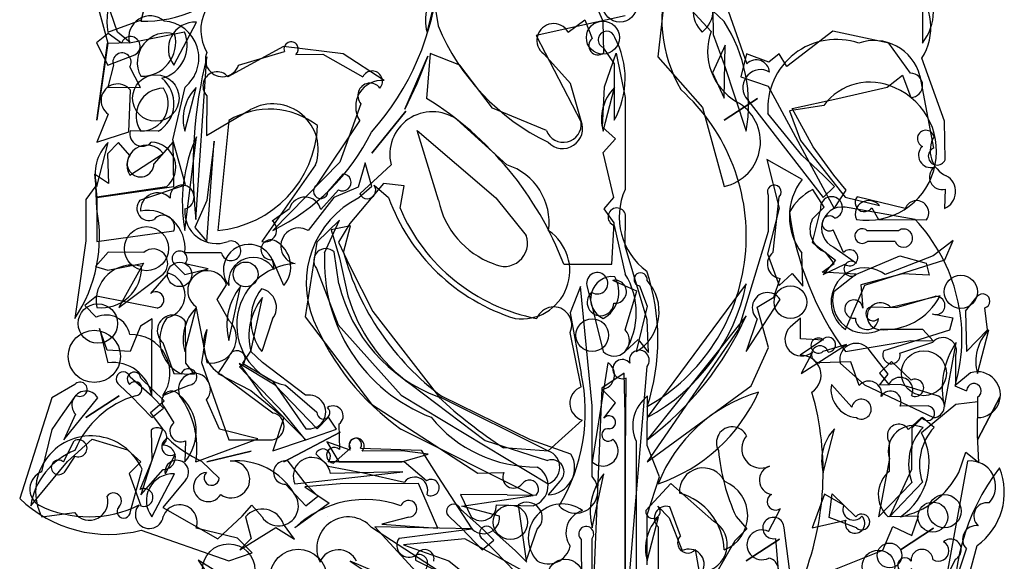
# Model space of a CAD drawing. Extents: x 0.01 to 0.94, y 0.04 to 2.54.
# Tile 3 of 4: x 0.01 to 0.94, y 1.49 to 2.01. Entities that reach past the tile are written whole.
import ezdxf

# ---------------------------------------------------------------- set-up
doc = ezdxf.new("R2010")
doc.units = 0

msp = doc.modelspace()

# ---------------------------------------------------------------- linework, layer by layer
at = {"layer": 'Default', "color": 72, "linetype": 'CONTINUOUS'}
for p, q in [((0.390541, 2.066365), (0.401028, 2.000885)), ((0.61977, 2.067014), (0.609149, 1.97143)), ((0.133382, 2.05808), (0.119787, 2.005234)), ((0.120401, 2.006411), (0.129448, 2.046501)), ((0.390611, 1.994817), (0.401257, 2.036207)), ((0.557411, 2.005079), (0.542971, 2.037201)), ((0.077612, 2.025233), (0.088546, 1.984408)), ((0.097799, 1.994765), (0.087811, 2.024237)), ((0.671782, 2.025994), (0.693175, 1.964929)), ((0.859345, 2.025658), (0.859345, 1.9844)), ((0.659324, 1.995306), (0.640407, 2.015877)), ((0.671852, 2.004754), (0.660971, 2.014933)), ((0.660971, 2.014933), (0.661267, 1.992555)), ((0.088539, 1.994817), (0.120401, 2.006411)), ((0.151036, 1.963567), (0.172527, 2.004151)), ((0.578146, 2.010235), (0.494013, 1.991628)), ((0.524247, 1.994817), (0.539978, 2.006448)), ((0.539978, 2.006448), (0.546856, 1.988878)), ((0.557872, 1.975104), (0.557411, 2.005079)), ((0.10974, 1.984888), (0.097799, 1.994765)), ((0.109155, 1.984659), (0.161189, 1.995037)), ((0.77446, 1.995642), (0.731116, 1.962389)), ((0.827459, 1.9844), (0.77446, 1.995642)), ((0.089014, 1.993631), (0.077856, 1.984725)), ((0.077856, 1.984725), (0.088539, 1.963567)), ((0.088546, 1.984408), (0.078122, 1.911483)), ((0.088426, 1.984277), (0.10974, 1.984888)), ((0.101539, 1.9844), (0.089014, 1.993631)), ((0.494013, 1.991628), (0.53644, 1.909624)), ((0.661267, 1.992555), (0.671852, 1.964044)), ((0.848158, 1.956001), (0.827459, 1.9844)), ((0.078122, 1.911483), (0.088426, 1.984277)), ((0.254844, 1.981112), (0.202195, 1.952609)), ((0.212347, 1.963622), (0.255653, 1.976526)), ((0.311194, 1.974377), (0.254844, 1.981112)), ((0.556893, 1.980586), (0.567763, 1.964973)), ((0.672582, 1.982546), (0.660673, 1.956315)), ((0.671852, 1.932316), (0.672582, 1.982546)), ((0.088539, 1.963567), (0.114265, 1.973453)), ((0.171869, 1.817732), (0.182285, 1.971425)), ((0.266356, 1.97351), (0.292175, 1.973984)), ((0.292175, 1.973984), (0.329948, 1.952421)), ((0.350205, 1.949117), (0.311194, 1.974377)), ((0.369779, 1.9219), (0.391342, 1.97213)), ((0.391342, 1.97213), (0.380957, 1.945899)), ((0.393511, 1.974753), (0.390267, 1.932069)), ((0.421707, 1.963697), (0.393511, 1.974753)), ((0.526363, 1.946266), (0.501141, 1.974209)), ((0.558574, 1.94322), (0.569676, 1.974929)), ((0.569676, 1.974929), (0.578105, 1.93303)), ((0.609149, 1.97143), (0.651124, 1.923613)), ((0.692869, 1.974147), (0.687511, 1.952582)), ((0.713921, 1.966523), (0.692869, 1.974147)), ((0.723731, 1.97416), (0.713921, 1.966523)), ((0.731116, 1.962389), (0.723731, 1.97416)), ((0.880178, 1.910627), (0.85896, 1.970131)), ((0.093921, 1.963532), (0.088539, 1.942733)), ((0.119581, 1.942555), (0.109274, 1.961924)), ((0.452666, 1.922857), (0.421707, 1.963697)), ((0.567763, 1.964973), (0.567689, 1.911483)), ((0.671852, 1.964044), (0.692684, 1.901066)), ((0.660673, 1.956315), (0.671852, 1.932316)), ((0.687511, 1.952582), (0.713547, 1.943582)), ((0.826089, 1.942733), (0.840581, 1.954115)), ((0.840581, 1.954115), (0.848454, 1.93306)), ((0.856957, 1.953618), (0.869761, 1.885034)), ((0.088539, 1.942733), (0.119581, 1.942555)), ((0.108565, 1.900567), (0.110142, 1.93988)), ((0.150023, 1.892929), (0.161678, 1.942913)), ((0.161453, 1.901066), (0.172098, 1.942456)), ((0.380957, 1.945899), (0.369779, 1.9219)), ((0.53644, 1.910864), (0.526363, 1.946266)), ((0.556544, 1.904815), (0.558574, 1.94322)), ((0.557272, 1.901066), (0.567918, 1.942456)), ((0.713547, 1.943582), (0.776015, 1.828148)), ((0.779289, 1.932013), (0.826089, 1.942733)), ((0.182285, 1.934691), (0.181857, 1.896909)), ((0.578105, 1.93303), (0.578105, 1.846038)), ((0.671852, 1.911483), (0.703341, 1.932027)), ((0.703341, 1.932027), (0.671852, 1.911483)), ((0.692095, 1.933398), (0.765598, 1.838565)), ((0.736225, 1.922632), (0.779289, 1.932013)), ((0.181857, 1.896909), (0.223681, 1.92151)), ((0.328114, 1.927056), (0.308032, 1.871895)), ((0.33853, 1.880232), (0.370509, 1.920046)), ((0.370509, 1.920046), (0.33853, 1.880232)), ((0.503564, 1.901768), (0.452666, 1.922857)), ((0.651124, 1.923613), (0.671852, 1.848982)), ((0.765936, 1.925306), (0.733523, 1.920339)), ((0.733523, 1.920339), (0.744074, 1.892211)), ((0.755859, 1.886331), (0.736225, 1.922632)), ((0.089048, 1.917166), (0.078122, 1.890649)), ((0.20295, 1.911275), (0.192702, 1.807315)), ((0.286394, 1.850169), (0.326923, 1.911007)), ((0.466114, 1.869367), (0.418874, 1.912251)), ((0.745266, 1.878442), (0.713111, 1.917902)), ((0.880868, 1.873999), (0.880178, 1.910627)), ((0.078122, 1.890649), (0.108565, 1.900567)), ((0.136157, 1.901066), (0.109842, 1.901414)), ((0.401481, 1.836023), (0.381347, 1.901751)), ((0.381347, 1.901751), (0.455769, 1.838125)), ((0.568878, 1.893979), (0.556544, 1.904815)), ((0.162114, 1.850372), (0.150023, 1.892929)), ((0.161453, 1.807315), (0.172453, 1.895948)), ((0.182285, 1.796898), (0.189376, 1.891839)), ((0.189376, 1.891839), (0.182285, 1.835559)), ((0.557242, 1.88109), (0.568878, 1.893979)), ((0.744074, 1.892211), (0.7862, 1.838879)), ((0.078122, 1.848982), (0.088768, 1.890372)), ((0.098747, 1.890376), (0.088154, 1.87969)), ((0.109371, 1.878059), (0.098747, 1.890376)), ((0.150321, 1.891143), (0.132271, 1.870307)), ((0.150913, 1.848869), (0.150321, 1.891143)), ((0.775688, 1.859637), (0.755859, 1.886331)), ((0.088154, 1.87969), (0.089309, 1.851564)), ((0.109371, 1.859399), (0.140861, 1.879943)), ((0.567535, 1.838434), (0.557242, 1.88109)), ((0.74548, 1.855476), (0.712225, 1.874454)), ((0.712225, 1.874454), (0.723933, 1.828463)), ((0.765798, 1.859141), (0.745266, 1.878442)), ((0.285208, 1.869335), (0.234367, 1.796898)), ((0.308032, 1.871895), (0.244783, 1.807315)), ((0.332048, 1.871067), (0.325385, 1.84821)), ((0.356614, 1.869385), (0.326932, 1.841826)), ((0.338458, 1.848915), (0.332048, 1.871067)), ((0.089309, 1.851564), (0.075971, 1.860384)), ((0.075971, 1.860384), (0.078122, 1.838565)), ((0.310929, 1.860624), (0.296814, 1.844028)), ((0.776166, 1.848813), (0.765798, 1.859141)), ((0.787159, 1.845231), (0.775688, 1.859637)), ((0.077345, 1.849506), (0.067706, 1.836471)), ((0.078122, 1.827668), (0.077345, 1.849506)), ((0.078122, 1.838565), (0.150913, 1.848869)), ((0.144048, 1.848657), (0.07814, 1.838583)), ((0.119016, 1.835882), (0.162114, 1.850372)), ((0.290065, 1.826926), (0.30692, 1.845726)), ((0.325385, 1.84821), (0.302523, 1.838476)), ((0.349398, 1.85154), (0.317697, 1.813838)), ((0.338458, 1.848915), (0.326209, 1.838067)), ((0.34063, 1.849955), (0.354114, 1.838557)), ((0.369139, 1.849349), (0.349398, 1.85154)), ((0.365057, 1.828245), (0.369139, 1.849349)), ((0.766306, 1.829358), (0.755571, 1.845916)), ((0.765598, 1.838565), (0.776166, 1.848813)), ((0.776015, 1.828148), (0.787159, 1.845231)), ((0.880949, 1.846154), (0.880178, 1.828148)), ((0.067706, 1.836471), (0.067706, 1.797376)), ((0.07814, 1.838583), (0.078122, 1.796898)), ((0.182285, 1.835559), (0.170778, 1.809987)), ((0.302523, 1.838476), (0.278174, 1.807161)), ((0.455769, 1.838125), (0.484358, 1.802537)), ((0.558096, 1.827732), (0.567535, 1.838434)), ((0.713386, 1.840514), (0.71356, 1.806279)), ((0.718207, 1.786584), (0.723945, 1.839095)), ((0.7862, 1.838879), (0.818749, 1.830702)), ((0.843175, 1.828148), (0.797727, 1.839091)), ((0.244118, 1.816324), (0.260518, 1.828126)), ((0.567689, 1.814576), (0.558096, 1.827732)), ((0.723933, 1.828463), (0.712857, 1.785099)), ((0.762916, 1.82771), (0.755167, 1.796299)), ((0.755181, 1.817842), (0.766306, 1.829358)), ((0.852395, 1.817732), (0.790064, 1.828502)), ((0.811392, 1.828573), (0.81768, 1.817732)), ((0.307853, 1.816851), (0.286467, 1.796241)), ((0.293754, 1.786099), (0.307853, 1.816851)), ((0.578105, 1.792261), (0.578527, 1.821843)), ((0.81768, 1.817732), (0.863169, 1.817351)), ((0.170778, 1.809987), (0.182285, 1.796898)), ((0.318147, 1.811623), (0.299931, 1.807703)), ((0.299931, 1.807703), (0.307849, 1.781237)), ((0.317697, 1.813838), (0.306823, 1.796252)), ((0.311679, 1.786321), (0.318147, 1.811623)), ((0.565595, 1.775313), (0.567689, 1.814576)), ((0.567689, 1.812067), (0.57811, 1.765967)), ((0.784723, 1.786377), (0.774994, 1.807769)), ((0.078122, 1.796898), (0.15105, 1.806764)), ((0.71356, 1.806279), (0.685342, 1.713951)), ((0.806872, 1.807322), (0.836967, 1.807315)), ((0.067706, 1.797376), (0.05729, 1.72398)), ((0.286467, 1.796241), (0.275334, 1.725579)), ((0.306823, 1.796252), (0.317478, 1.773405)), ((0.598938, 1.722825), (0.578105, 1.792261)), ((0.755167, 1.796299), (0.777159, 1.77906)), ((0.775407, 1.791409), (0.796991, 1.776225)), ((0.833444, 1.796898), (0.807264, 1.796898)), ((0.888373, 1.797899), (0.869393, 1.783279)), ((0.880523, 1.779421), (0.888373, 1.797899)), ((0.0888, 1.7867), (0.076973, 1.773036)), ((0.122679, 1.786481), (0.0888, 1.7867)), ((0.161453, 1.786481), (0.195995, 1.786481)), ((0.255199, 1.755231), (0.244482, 1.779691)), ((0.307281, 1.756907), (0.302638, 1.787123)), ((0.307849, 1.781237), (0.315747, 1.74531)), ((0.712857, 1.785099), (0.723933, 1.755231)), ((0.74607, 1.754489), (0.745222, 1.785782)), ((0.775959, 1.776012), (0.76764, 1.786623)), ((0.797068, 1.765943), (0.83813, 1.78337)), ((0.869393, 1.783279), (0.824152, 1.765648)), ((0.83813, 1.78337), (0.862919, 1.77641)), ((0.076973, 1.773036), (0.088753, 1.769758)), ((0.088753, 1.769758), (0.122297, 1.776264)), ((0.122297, 1.776264), (0.098955, 1.734397)), ((0.151189, 1.775934), (0.161453, 1.765648)), ((0.161453, 1.765648), (0.183587, 1.770949)), ((0.183587, 1.770949), (0.16173, 1.775835)), ((0.285939, 1.771332), (0.306604, 1.717878)), ((0.317478, 1.773405), (0.339265, 1.730742)), ((0.520036, 1.775399), (0.565595, 1.775313)), ((0.764601, 1.767854), (0.775959, 1.776012)), ((0.777159, 1.77906), (0.765598, 1.765648)), ((0.765598, 1.765648), (0.78603, 1.775302)), ((0.805023, 1.755396), (0.880523, 1.779421)), ((0.862919, 1.77641), (0.865621, 1.764953)), ((0.098955, 1.734397), (0.140919, 1.766033)), ((0.145548, 1.766947), (0.129086, 1.74764)), ((0.718686, 1.744247), (0.724663, 1.761927)), ((0.723933, 1.755231), (0.736085, 1.766526)), ((0.736085, 1.766526), (0.74607, 1.754489)), ((0.796421, 1.76597), (0.764601, 1.767854)), ((0.775527, 1.749394), (0.796421, 1.76597)), ((0.840495, 1.76639), (0.80104, 1.75592)), ((0.865621, 1.764953), (0.840495, 1.76639)), ((0.191932, 1.741908), (0.200967, 1.755717)), ((0.203118, 1.703147), (0.214095, 1.754246)), ((0.535892, 1.754285), (0.526023, 1.729355)), ((0.546856, 1.641479), (0.535892, 1.754285)), ((0.541854, 1.75519), (0.557272, 1.69273)), ((0.589075, 1.749881), (0.56639, 1.760083)), ((0.591564, 1.754839), (0.598938, 1.735729)), ((0.692684, 1.756855), (0.598937, 1.630229)), ((0.786431, 1.713564), (0.805023, 1.755396)), ((0.80104, 1.75592), (0.803045, 1.7337)), ((0.077938, 1.744977), (0.066812, 1.736191)), ((0.135383, 1.733828), (0.077938, 1.744977)), ((0.223951, 1.69273), (0.234927, 1.743829)), ((0.578105, 1.713126), (0.589075, 1.749881)), ((0.703099, 1.734573), (0.718686, 1.744247)), ((0.876169, 1.74552), (0.829428, 1.734397)), ((0.834961, 1.734397), (0.871852, 1.744961)), ((0.900264, 1.730919), (0.911298, 1.744666)), ((0.066812, 1.736191), (0.077644, 1.725188)), ((0.161453, 1.69273), (0.172098, 1.73412)), ((0.171869, 1.735223), (0.182285, 1.682313)), ((0.203884, 1.721602), (0.191932, 1.741908)), ((0.598938, 1.735729), (0.588521, 1.69273)), ((0.692684, 1.69273), (0.724704, 1.741961)), ((0.71388, 1.696432), (0.703099, 1.734573)), ((0.810432, 1.735159), (0.834961, 1.734397)), ((0.920966, 1.713136), (0.918579, 1.734038)), ((0.244555, 1.723799), (0.234367, 1.69273)), ((0.275334, 1.725579), (0.338053, 1.642922)), ((0.339265, 1.730742), (0.401536, 1.650696)), ((0.526023, 1.729355), (0.53644, 1.67198)), ((0.692684, 1.726643), (0.598937, 1.609396)), ((0.703101, 1.72357), (0.692684, 1.69273)), ((0.744136, 1.72443), (0.734165, 1.715955)), ((0.744059, 1.704806), (0.744136, 1.72443)), ((0.868478, 1.728414), (0.888116, 1.72475)), ((0.888116, 1.72475), (0.884983, 1.713045)), ((0.900264, 1.730919), (0.90101, 1.69273)), ((0.08791, 1.693966), (0.080642, 1.714626)), ((0.080642, 1.714626), (0.088688, 1.682179)), ((0.119498, 1.716745), (0.109862, 1.692719)), ((0.130538, 1.723534), (0.119498, 1.716745)), ((0.130204, 1.703831), (0.130538, 1.723534)), ((0.16233, 1.681885), (0.162223, 1.721127)), ((0.306604, 1.717878), (0.366176, 1.651368)), ((0.600242, 1.691989), (0.598938, 1.722825)), ((0.182388, 1.713452), (0.177373, 1.682372)), ((0.5366, 1.659279), (0.526023, 1.710745)), ((0.685342, 1.713951), (0.598937, 1.588562)), ((0.859868, 1.713576), (0.819606, 1.713564)), ((0.884983, 1.713045), (0.822929, 1.693297)), ((0.869438, 1.702887), (0.859868, 1.713576)), ((0.90101, 1.69273), (0.920966, 1.713136)), ((0.911427, 1.671896), (0.922072, 1.713286)), ((0.130204, 1.651063), (0.130204, 1.703831)), ((0.14062, 1.701208), (0.151036, 1.671896)), ((0.578105, 1.69273), (0.590257, 1.704025)), ((0.590257, 1.704025), (0.600242, 1.691989)), ((0.697397, 1.660185), (0.71388, 1.696432)), ((0.764317, 1.70321), (0.743551, 1.689188)), ((0.765863, 1.703469), (0.744059, 1.704806)), ((0.744766, 1.671896), (0.78767, 1.699355)), ((0.78767, 1.699355), (0.765274, 1.692725)), ((0.786431, 1.69273), (0.848441, 1.703147)), ((0.838017, 1.691281), (0.869263, 1.701622)), ((0.848441, 1.703147), (0.869438, 1.702887)), ((0.880178, 1.640646), (0.891325, 1.701293)), ((0.109862, 1.692719), (0.08791, 1.693966)), ((0.203089, 1.687666), (0.192597, 1.67201)), ((0.223669, 1.692966), (0.215879, 1.681841)), ((0.234858, 1.682324), (0.223669, 1.692966)), ((0.755507, 1.692315), (0.744766, 1.671896)), ((0.827001, 1.671432), (0.810059, 1.692967)), ((0.890594, 1.688238), (0.890594, 1.66148)), ((0.170612, 1.671263), (0.16233, 1.681885)), ((0.177373, 1.682372), (0.203118, 1.609396)), ((0.246851, 1.660989), (0.212949, 1.681403)), ((0.212949, 1.681403), (0.234359, 1.651071)), ((0.255029, 1.634571), (0.213128, 1.678309)), ((0.215879, 1.681841), (0.244485, 1.66512)), ((0.275626, 1.65134), (0.234858, 1.682324)), ((0.561768, 1.682172), (0.546856, 1.588562)), ((0.578105, 1.43231), (0.598938, 1.678742)), ((0.791521, 1.68287), (0.762333, 1.682012)), ((0.781464, 1.681772), (0.804415, 1.661235)), ((0.799665, 1.660709), (0.791521, 1.68287)), ((0.830191, 1.683285), (0.818866, 1.672372)), ((0.848723, 1.665637), (0.830191, 1.683285)), ((0.130632, 1.650186), (0.109731, 1.668632)), ((0.151036, 1.671896), (0.170612, 1.671263)), ((0.192597, 1.67201), (0.223891, 1.655975)), ((0.244612, 1.634571), (0.195528, 1.671126)), ((0.577252, 1.672456), (0.556075, 1.658092)), ((0.578105, 1.633671), (0.577252, 1.672456)), ((0.578797, 1.66773), (0.578105, 1.595153)), ((0.818632, 1.66093), (0.827001, 1.671432)), ((0.818866, 1.672372), (0.82752, 1.661465)), ((0.904962, 1.672608), (0.88991, 1.660331)), ((0.057357, 1.66148), (0.035699, 1.64887)), ((0.099611, 1.661108), (0.110815, 1.650568)), ((0.141917, 1.64628), (0.119948, 1.667502)), ((0.14062, 1.651063), (0.16552, 1.661064)), ((0.244485, 1.66512), (0.276032, 1.619812)), ((0.286687, 1.61981), (0.246851, 1.660989)), ((0.256571, 1.660988), (0.286467, 1.63553)), ((0.37549, 1.66158), (0.445797, 1.608631)), ((0.598938, 1.588562), (0.697397, 1.660185)), ((0.773189, 1.661721), (0.792459, 1.640185)), ((0.804415, 1.661235), (0.869761, 1.630229)), ((0.838751, 1.661482), (0.818632, 1.66093)), ((0.872682, 1.651317), (0.838751, 1.661482)), ((0.88991, 1.660331), (0.901125, 1.655696)), ((0.046479, 1.634147), (0.058572, 1.651548)), ((0.067706, 1.630229), (0.099196, 1.650774)), ((0.099196, 1.650774), (0.067706, 1.630229)), ((0.110815, 1.650568), (0.130204, 1.630229)), ((0.141394, 1.639248), (0.130632, 1.650186)), ((0.223891, 1.655975), (0.2551, 1.630318)), ((0.234359, 1.651071), (0.276032, 1.609396)), ((0.366176, 1.651368), (0.505191, 1.567728)), ((0.401536, 1.650696), (0.505191, 1.598979)), ((0.488626, 1.609396), (0.404841, 1.65034)), ((0.556075, 1.658092), (0.546856, 1.442727)), ((0.568913, 1.644285), (0.555992, 1.657116)), ((0.598938, 1.603772), (0.599373, 1.650412)), ((0.911427, 1.609396), (0.93282, 1.650078)), ((0.93282, 1.650078), (0.911427, 1.609396)), ((0.911427, 1.649554), (0.911427, 1.630229)), ((0.035699, 1.64887), (0.005208, 1.553756)), ((0.046873, 1.609396), (0.079094, 1.648968)), ((0.128903, 1.63526), (0.141917, 1.64628)), ((0.141768, 1.640175), (0.151036, 1.625482)), ((0.194308, 1.619312), (0.181879, 1.647058)), ((0.338053, 1.642922), (0.438747, 1.577747)), ((0.546856, 1.574703), (0.546856, 1.641479)), ((0.558028, 1.629829), (0.568913, 1.644285)), ((0.86491, 1.641263), (0.838235, 1.641053)), ((0.891083, 1.642749), (0.858642, 1.615772)), ((0.911923, 1.645288), (0.891083, 1.642749)), ((0.911427, 1.614137), (0.911923, 1.645288)), ((0.035922, 1.618906), (0.046479, 1.634147)), ((0.058052, 1.633395), (0.046873, 1.609396)), ((0.140603, 1.619796), (0.128903, 1.63526)), ((0.130204, 1.630229), (0.141394, 1.639248)), ((0.275786, 1.609203), (0.255029, 1.634571)), ((0.297558, 1.630712), (0.286687, 1.61981)), ((0.305099, 1.619328), (0.297558, 1.630712)), ((0.578105, 1.561054), (0.578105, 1.633671)), ((0.2551, 1.630318), (0.244783, 1.598979)), ((0.307281, 1.624032), (0.307884, 1.600111)), ((0.505191, 1.598979), (0.537452, 1.627953)), ((0.846149, 1.619041), (0.858486, 1.63026)), ((0.859474, 1.630347), (0.849494, 1.620154)), ((0.870438, 1.620941), (0.859474, 1.630347)), ((0.026041, 1.578972), (0.035922, 1.618906)), ((0.129541, 1.618413), (0.130204, 1.589968)), ((0.130204, 1.589173), (0.140603, 1.619796)), ((0.230579, 1.61012), (0.194308, 1.619312)), ((0.255199, 1.588562), (0.308462, 1.616548)), ((0.308462, 1.616548), (0.255199, 1.588562)), ((0.276032, 1.609396), (0.305099, 1.619328)), ((0.491143, 1.556575), (0.365982, 1.619435)), ((0.765598, 1.578145), (0.776244, 1.619535)), ((0.849494, 1.620154), (0.848929, 1.58124)), ((0.912822, 1.587789), (0.911427, 1.614137)), ((0.04666, 1.58839), (0.056827, 1.608313)), ((0.050551, 1.588854), (0.073757, 1.609854)), ((0.073757, 1.609854), (0.107277, 1.59973)), ((0.162004, 1.608438), (0.161453, 1.588562)), ((0.171869, 1.588562), (0.230579, 1.61012)), ((0.203118, 1.609396), (0.244345, 1.609396)), ((0.244783, 1.598979), (0.275786, 1.609203)), ((0.318017, 1.599484), (0.295943, 1.607501)), ((0.295943, 1.607501), (0.307281, 1.588562)), ((0.445797, 1.608631), (0.504728, 1.589646)), ((0.526785, 1.595804), (0.488626, 1.609396)), ((0.588521, 1.608137), (0.588521, 1.485883)), ((0.610588, 1.57441), (0.598938, 1.603772)), ((0.828096, 1.579468), (0.828096, 1.607152)), ((0.057255, 1.593945), (0.046873, 1.578145)), ((0.107277, 1.59973), (0.119974, 1.588347)), ((0.152235, 1.595577), (0.142712, 1.577174)), ((0.182285, 1.588562), (0.224191, 1.59869)), ((0.224191, 1.59869), (0.182285, 1.588562)), ((0.285299, 1.59595), (0.297079, 1.584452)), ((0.302165, 1.58726), (0.318169, 1.601326)), ((0.327653, 1.601449), (0.385072, 1.599507)), ((0.367142, 1.598979), (0.329104, 1.598417)), ((0.366634, 1.588562), (0.391801, 1.595653)), ((0.391801, 1.595653), (0.367142, 1.598979)), ((0.385072, 1.599507), (0.400729, 1.574505)), ((0.505447, 1.598617), (0.463097, 1.601744)), ((0.578105, 1.595153), (0.578105, 1.43231)), ((0.893822, 1.57851), (0.900351, 1.597599)), ((0.900351, 1.597599), (0.912822, 1.587789)), ((0.015624, 1.546895), (0.050551, 1.588854)), ((0.119974, 1.588347), (0.108858, 1.577301)), ((0.119191, 1.562327), (0.130204, 1.589173)), ((0.130204, 1.589968), (0.119787, 1.557312)), ((0.194004, 1.573003), (0.177343, 1.589168)), ((0.27646, 1.566851), (0.259234, 1.588973)), ((0.297079, 1.584452), (0.330423, 1.578145)), ((0.369095, 1.588562), (0.297127, 1.588343)), ((0.307281, 1.588562), (0.366634, 1.588562)), ((0.390197, 1.570607), (0.369095, 1.588562)), ((0.828096, 1.591657), (0.81768, 1.536478)), ((0.901956, 1.58911), (0.869761, 1.411476)), ((0.108858, 1.577301), (0.119785, 1.546895)), ((0.109938, 1.541733), (0.120981, 1.581502)), ((0.119788, 1.557312), (0.141011, 1.581198)), ((0.130204, 1.536478), (0.151695, 1.577062)), ((0.265616, 1.567728), (0.367878, 1.578881)), ((0.367878, 1.578881), (0.299174, 1.577382)), ((0.330423, 1.578145), (0.369278, 1.569356)), ((0.400729, 1.574505), (0.432277, 1.526061)), ((0.438747, 1.577747), (0.463295, 1.578342)), ((0.546856, 1.526061), (0.557833, 1.57716)), ((0.848929, 1.58124), (0.828096, 1.536478)), ((0.162197, 1.571233), (0.140516, 1.545187)), ((0.256643, 1.567233), (0.276032, 1.546895)), ((0.308494, 1.567728), (0.274918, 1.564923)), ((0.287222, 1.555914), (0.27646, 1.566851)), ((0.382587, 1.567913), (0.308494, 1.567728)), ((0.400781, 1.525853), (0.382587, 1.567913)), ((0.516375, 1.570173), (0.505191, 1.557312)), ((0.621384, 1.567823), (0.597649, 1.542347)), ((0.598938, 1.538287), (0.610588, 1.57441)), ((0.662113, 1.532172), (0.621384, 1.567823)), ((0.81768, 1.536478), (0.849503, 1.568758)), ((0.828096, 1.536478), (0.859345, 1.569332)), ((0.274918, 1.564923), (0.297919, 1.549374)), ((0.276032, 1.546895), (0.287222, 1.555914)), ((0.466383, 1.557312), (0.422165, 1.557559)), ((0.422165, 1.557559), (0.432277, 1.536478)), ((0.423421, 1.546395), (0.491143, 1.556575)), ((0.466383, 1.557312), (0.494011, 1.556829)), ((0.578105, 1.481678), (0.578105, 1.561054)), ((0.766561, 1.55792), (0.755182, 1.526061)), ((0.784868, 1.547394), (0.766561, 1.55792)), ((0.771121, 1.535947), (0.77392, 1.558283)), ((0.77392, 1.558283), (0.796271, 1.536464)), ((0.215752, 1.53696), (0.224899, 1.547497)), ((0.224899, 1.547497), (0.234492, 1.536364)), ((0.297919, 1.549374), (0.265616, 1.526061)), ((0.456292, 1.547656), (0.491069, 1.546895)), ((0.476795, 1.547665), (0.484358, 1.494811)), ((0.609126, 1.546588), (0.619738, 1.535599)), ((0.026041, 1.536478), (0.05704, 1.540397)), ((0.140516, 1.545187), (0.192702, 1.515644)), ((0.443121, 1.525184), (0.42222, 1.543631)), ((0.459249, 1.537159), (0.423421, 1.546395)), ((0.598938, 1.49097), (0.598938, 1.538287)), ((0.630436, 1.51853), (0.620332, 1.545904)), ((0.713855, 1.522537), (0.725001, 1.54435)), ((0.8558, 1.53722), (0.826909, 1.536423)), ((0.849299, 1.518839), (0.8558, 1.53722)), ((0.192702, 1.515644), (0.215752, 1.53696)), ((0.21891, 1.536444), (0.22418, 1.515917)), ((0.265353, 1.515422), (0.25485, 1.529387)), ((0.296865, 1.536478), (0.296865, 1.536478)), ((0.373435, 1.536121), (0.347746, 1.529473)), ((0.347746, 1.529473), (0.400781, 1.525853)), ((0.4121, 1.536106), (0.423304, 1.525566)), ((0.598938, 1.494811), (0.609583, 1.536201)), ((0.619738, 1.535599), (0.632058, 1.504495)), ((0.683037, 1.536881), (0.693308, 1.525062)), ((0.755182, 1.526061), (0.786822, 1.533425)), ((0.796847, 1.526061), (0.771121, 1.535947)), ((0.12027, 1.523854), (0.203118, 1.494811)), ((0.21136, 1.516401), (0.172165, 1.525819)), ((0.213534, 1.505228), (0.247538, 1.526293)), ((0.247538, 1.526293), (0.265353, 1.515422)), ((0.46307, 1.445243), (0.338174, 1.526342)), ((0.432926, 1.525001), (0.341348, 1.526832)), ((0.341348, 1.526832), (0.380195, 1.484394)), ((0.364173, 1.516266), (0.432926, 1.525001)), ((0.423304, 1.525566), (0.442693, 1.505228)), ((0.453883, 1.514247), (0.443121, 1.525184)), ((0.47437, 1.50435), (0.453469, 1.522797)), ((0.484358, 1.494811), (0.494774, 1.524756)), ((0.609354, 1.526887), (0.609354, 1.46356)), ((0.693308, 1.525062), (0.681772, 1.513676)), ((0.733578, 1.487066), (0.728461, 1.525926)), ((0.822059, 1.504768), (0.831353, 1.527242)), ((0.831353, 1.527242), (0.849299, 1.518839)), ((0.838512, 1.505228), (0.870002, 1.525772)), ((0.870002, 1.525772), (0.838512, 1.505228)), ((0.225073, 1.502369), (0.21136, 1.516401)), ((0.22418, 1.515917), (0.213534, 1.505228)), ((0.426497, 1.515644), (0.368487, 1.509866)), ((0.368487, 1.509866), (0.411277, 1.494959)), ((0.484758, 1.483638), (0.426497, 1.515644)), ((0.442693, 1.505228), (0.453883, 1.514247)), ((0.443349, 1.515273), (0.454553, 1.504732)), ((0.53644, 1.515086), (0.536647, 1.471404)), ((0.546856, 1.48033), (0.546861, 1.515969)), ((0.681772, 1.513676), (0.664815, 1.484052)), ((0.692684, 1.494811), (0.724174, 1.515355)), ((0.724174, 1.515355), (0.692684, 1.494811)), ((0.720267, 1.515938), (0.723933, 1.473977)), ((0.203118, 1.494811), (0.225073, 1.502369)), ((0.454553, 1.504732), (0.473942, 1.484394)), ((0.485132, 1.493413), (0.47437, 1.50435)), ((0.648309, 1.483959), (0.644698, 1.505647)), ((0.744766, 1.473977), (0.822059, 1.504768)), ((0.869761, 1.411476), (0.90101, 1.506061)), ((0.890594, 1.43231), (0.911021, 1.509226)), ((0.213916, 1.470866), (0.174223, 1.495576)), ((0.174223, 1.495576), (0.203118, 1.45261)), ((0.343135, 1.483748), (0.317959, 1.494592)), ((0.317959, 1.494592), (0.380195, 1.453144)), ((0.379664, 1.495602), (0.401945, 1.484428)), ((0.411277, 1.494959), (0.463526, 1.453144)), ((0.869761, 1.453144), (0.890594, 1.496415))]:
    msp.add_line(p, q, dxfattribs=at)
for centre, radius in [((0.573128, 2.020318), 0.016035), ((0.557013, 1.989615), 0.015633), ((0.133969, 1.932441), 0.021988), ((0.125175, 1.790057), 0.020841), ((0.156504, 1.765653), 0.011538), ((0.219001, 1.765653), 0.01177), ((0.895753, 1.749201), 0.015677), ((0.734464, 1.739467), 0.015487), ((0.07917, 1.719258), 0.018637), ((0.546965, 1.708211), 0.015481), ((0.075826, 1.688167), 0.024664), ((0.860772, 1.672282), 0.021267), ((0.880322, 1.541807), 0.015746), ((0.469555, 1.531318), 0.016276), ((0.86922, 1.536247), 0.014187), ((0.202943, 1.486057), 0.024865), ((0.828241, 1.49991), 0.011728), ((0.268776, 1.478976), 0.026832), ((0.817789, 1.489458), 0.015481), ((0.521357, 1.479515), 0.016959)]:
    msp.add_circle(centre, radius, dxfattribs=at)
for centre, radius, start, end in [((0.163644, 2.005814), 0.075906, 70.662064, 188.330354), ((0.748026, 2.0077), 0.13524, 161.505633, 209.797857), ((0.812367, 1.999175), 0.054905, 328.06271, 479.62809), ((0.122817, 2.124704), 0.119508, 268.547612, 319.353309), ((0.151919, 2.067483), 0.250234, 318.042061, 355.371725), ((0.821791, 2.014248), 0.047971, 321.523034, 397.781573), ((0.217683, 1.996766), 0.041111, 95.119911, 210.85106), ((0.431647, 2.006327), 0.042619, 135.484487, 195.667751), ((0.670991, 2.015483), 0.028739, 131.091021, 225.978332), ((0.633865, 2.016433), 0.027595, 308.43551, 408.633843), ((0.128728, 1.989957), 0.020277, 48.884823, 195.146303), ((0.139586, 1.970207), 0.035115, 308.987998, 445.957344), ((0.171111, 1.978919), 0.025272, 86.787152, 217.407684), ((0.548996, 1.926133), 0.145859, 350.104098, 392.616803), ((0.144146, 1.966334), 0.027698, 74.029487, 208.42494), ((0.131309, 1.982459), 0.03242, 284.942399, 382.829514), ((0.598409, 2.083062), 0.213805, 202.603849, 244.151287), ((0.510436, 1.987045), 0.015848, 29.367396, 234.091256), ((0.560533, 1.987702), 0.007993, 14.46935, 242.907), ((0.711702, 1.976747), 0.055569, 160.489688, 239.465629), ((0.110128, 1.981514), 0.009061, 297.165504, 521.42486), ((0.12105, 1.984886), 0.031761, 267.721662, 374.732765), ((0.262056, 1.978751), 0.006779, 309.36444, 559.155614), ((0.552456, 1.982065), 0.008819, 129.414011, 307.888495), ((0.497492, 1.951117), 0.080613, 330.549747, 388.594606), ((0.778197, 1.922616), 0.065256, 71.226806, 184.14243), ((0.813786, 1.942194), 0.044657, 14.822407, 109.067204), ((0.101996, 1.966535), 0.008615, 327.639496, 560.399403), ((0.197048, 1.968856), 0.016171, 155.02716, 341.111554), ((0.602929, 1.865717), 0.433723, 165.893638, 186.351976), ((0.702117, 1.955913), 0.012698, 5.096638, 134.761911), ((0.192002, 1.943915), 0.013398, 40.462233, 223.510736), ((0.338774, 1.948384), 0.009705, 318.580133, 515.416618), ((0.706257, 1.942509), 0.016839, 59.654179, 212.75446), ((0.120832, 1.927298), 0.030381, 300.293, 411.684546), ((0.348052, 1.924265), 0.024944, 85.048609, 212.108535), ((0.809698, 1.893422), 0.054145, 64.186312, 143.924204), ((0.848101, 1.944528), 0.011474, 271.75994, 449.716407), ((0.097881, 1.930115), 0.015675, 38.535084, 235.700483), ((0.141498, 1.915615), 0.026135, 90.695873, 213.82802), ((0.119724, 1.927065), 0.025999, 270.139791, 394.384102), ((0.202488, 1.912576), 0.042619, 135.484487, 195.667751), ((0.336767, 1.93489), 0.011672, 37.301804, 222.154872), ((0.598308, 1.912576), 0.042619, 135.484487, 195.667751), ((0.507019, 1.801975), 0.185677, 299.672582, 408.246625), ((0.807424, 1.882184), 0.065314, 260.680286, 426.684635), ((0.224238, 1.662468), 0.316623, 20.896095, 58.37388), ((0.66316, 1.891041), 0.042948, 281.675856, 421.777473), ((0.24142, 1.847263), 0.074683, 52.352186, 121.00502), ((0.24457, 1.883778), 0.043129, 340.434108, 478.969308), ((0.39578, 1.879146), 0.040364, 55.100723, 193.99306), ((0.51894, 1.903656), 0.018926, 223.409626, 382.388177), ((0.121189, 1.898601), 0.011691, 166.076896, 317.143875), ((0.183541, 1.910485), 0.103576, 275.073903, 357.737073), ((0.519544, 1.907614), 0.017015, 200.094721, 366.78581), ((0.862597, 1.894018), 0.007985, 13.991238, 245.965839), ((0.308833, 1.834023), 0.149781, 155.578826, 190.271493), ((0.153433, 1.992232), 0.20625, 296.289648, 333.492938), ((0.89276, 1.882612), 0.026082, 149.248455, 245.396416), ((0.119158, 1.860492), 0.042619, 135.484487, 195.667751), ((0.1255, 1.869082), 0.018813, 35.262491, 210.979984), ((0.12934, 1.86708), 0.023573, 308.602232, 448.981286), ((0.86724, 1.878285), 0.011557, 133.089231, 286.552227), ((0.873295, 1.877483), 0.008336, 115.078738, 335.292665), ((0.119589, 1.870543), 0.012684, 143.663319, 358.932194), ((0.448582, 1.814473), 0.057626, 352.535007, 432.287579), ((0.878078, 1.857837), 0.01203, 128.844208, 283.804422), ((0.310856, 1.852655), 0.007969, 240.407064, 449.474401), ((0.790632, 1.820462), 0.057137, 142.207803, 217.369506), ((0.873808, 1.843928), 0.017017, 291.980467, 421.602933), ((0.158805, 1.838747), 0.011391, 283.442734, 544.637755), ((0.289958, 1.844305), 0.006862, 121.291858, 357.680119), ((0.334151, 1.845267), 0.007997, 205.481276, 395.892634), ((0.635647, 1.819929), 0.063188, 155.594406, 234.057378), ((0.719186, 1.843678), 0.006607, 316.080615, 568.605247), ((0.777452, 1.801624), 0.049402, 116.290791, 152.528789), ((0.127603, 1.828225), 0.011505, 138.280401, 294.202134), ((0.135745, 1.826644), 0.016188, 43.687821, 183.558265), ((0.275129, 1.823514), 0.015321, 12.866525, 162.481136), ((0.366353, 1.757385), 0.090117, 116.452921, 202.81004), ((0.529814, 1.902361), 0.186926, 199.957944, 252.608493), ((0.480531, 1.851883), 0.080626, 191.34477, 250.11597), ((0.773347, 1.828724), 0.01048, 288.008417, 545.548171), ((0.804393, 1.833616), 0.008627, 140.60107, 324.225192), ((0.808682, 1.822726), 0.012845, 38.391041, 202.879239), ((0.853876, 1.824052), 0.011458, 324.204429, 519.05363), ((-0.057257, 1.800931), 0.137994, 326.107296, 371.171803), ((0.125929, 1.790461), 0.035746, 353.608253, 460.218171), ((0.191437, 1.824928), 0.03011, 174.778585, 291.420713), ((0.527778, 1.897797), 0.176962, 203.143446, 259.181511), ((0.570291, 1.820078), 0.008423, 12.098018, 252.00383), ((0.783888, 1.8095), 0.01998, 71.994786, 244.883623), ((0.140708, 1.810579), 0.011023, 339.750393, 499.545723), ((1.019192, 1.862508), 0.288101, 187.598188, 216.107334), ((0.775838, 1.80799), 0.022885, 154.500676, 249.011095), ((0.771468, 1.81389), 0.007064, 43.552752, 299.941909), ((0.733347, 1.705833), 0.163383, 344.248316, 403.226733), ((0.237231, 1.807621), 0.011099, 255.045999, 411.64331), ((0.26934, 1.792563), 0.017063, 58.821762, 257.96444), ((0.802459, 1.801936), 0.006962, 50.666254, 313.641597), ((0.841484, 1.799983), 0.008611, 200.994766, 481.635015), ((0.242919, 1.788975), 0.009415, 60.545721, 279.556859), ((0.463859, 1.795054), 0.021822, 240.486074, 380.053496), ((0.480096, 1.76921), 0.045646, 262.252003, 415.851267), ((0.131567, 1.776051), 0.013704, 313.031035, 490.43571), ((0.205153, 1.788018), 0.009287, 189.526168, 467.027348), ((0.22203, 1.770079), 0.024044, 0.385472, 218.135251), ((0.233907, 1.773016), 0.027743, 320.129527, 420.545721), ((0.294889, 1.778592), 0.011524, 47.748263, 219.051476), ((0.790532, 1.781448), 0.007619, 233.773002, 499.685805), ((0.156504, 1.780666), 0.007116, 317.249269, 581.671161), ((0.226067, 1.758526), 0.023184, 30.349081, 188.171642), ((0.451405, 1.777854), 0.157867, 177.00622, 248.85693), ((0.553955, 1.852402), 0.251126, 195.256403, 233.574025), ((0.726406, 1.775557), 0.013741, 126.631536, 262.715178), ((0.111402, 1.740617), 0.033856, 74.310137, 190.585328), ((0.08252, 1.772194), 0.038052, 263.364049, 361.531416), ((0.268706, 1.717828), 0.05812, 92.883661, 257.948363), ((0.805137, 1.739717), 0.032155, 53.747999, 234.425841), ((0.792175, 1.771048), 0.007071, 47.071032, 313.783184), ((0.139929, 1.745938), 0.021747, 282.324112, 435.027102), ((0.182962, 1.750377), 0.018781, 16.51747, 233.797546), ((0.551702, 1.757317), 0.010075, 238.679046, 552.188256), ((0.56623, 1.7428), 0.020843, 84.638233, 244.546132), ((0.543554, 1.74905), 0.028577, 298.687235, 390.49713), ((0.519415, 1.729352), 0.069179, 328.035984, 391.956796), ((0.592686, 1.760973), 0.006236, 349.37914, 619.629364), ((0.405239, 1.704134), 0.203837, 341.852577, 378.487714), ((0.259814, 1.717696), 0.058533, 141.360084, 194.392537), ((0.271921, 1.722577), 0.047971, 142.218427, 218.476966), ((0.230408, 1.73456), 0.017775, 322.740411, 438.315683), ((0.454592, 1.791467), 0.151311, 193.20325, 249.464181), ((0.568382, 1.749306), 0.01096, 264.240209, 460.468713), ((0.56664, 1.730424), 0.043584, 300.134969, 402.419463), ((0.51011, 1.794008), 0.186316, 298.473831, 348.497587), ((0.133872, 1.741481), 0.0078, 281.166451, 487.849202), ((0.280647, 1.707279), 0.058533, 141.360084, 194.392537), ((0.466824, 1.789927), 0.157528, 196.453148, 234.563669), ((0.554716, 1.7392), 0.012591, 130.946101, 356.36583), ((0.712686, 1.734194), 0.014309, 32.874573, 227.940248), ((0.805461, 1.741191), 0.031038, 164.675131, 297.112512), ((0.822982, 1.773364), 0.060035, 264.933646, 332.367897), ((0.872047, 1.736304), 0.00866, 245.659268, 451.288321), ((0.916547, 1.740453), 0.00673, 287.576342, 501.246098), ((0.202488, 1.70424), 0.042619, 135.484487, 195.667751), ((0.510514, 1.717889), 0.017076, 335.26867, 519.098838), ((0.794457, 1.732925), 0.008623, 5.155505, 279.600116), ((0.812611, 1.728637), 0.006877, 108.470334, 317.432359), ((0.81976, 1.72612), 0.012727, 40.568286, 260.595041), ((0.087145, 1.704688), 0.022595, 10.368929, 114.865943), ((0.150217, 1.712474), 0.014799, 35.78255, 229.57272), ((0.173488, 1.70369), 0.035739, 144.010756, 244.07301), ((0.419399, 1.84905), 0.299447, 306.838991, 335.872021), ((0.80679, 1.724444), 0.010895, 180.113929, 357.581904), ((0.186662, 1.705489), 0.023585, 259.306809, 403.093987), ((0.504885, 1.815647), 0.240402, 202.81004, 234.704392), ((0.74522, 1.704481), 0.015933, 133.932886, 310.21652), ((0.110874, 1.67226), 0.036526, 324.526215, 452.358004), ((0.211387, 1.699252), 0.032289, 153.910101, 240.583476), ((0.567607, 1.703011), 0.014578, 224.851845, 403.933889), ((0.760969, 1.698349), 0.007083, 46.29639, 307.432908), ((0.770172, 1.699289), 0.007047, 270.086057, 506.193415), ((0.878822, 1.693167), 0.012762, 337.280351, 498.508362), ((0.952462, 1.683406), 0.042619, 135.484487, 195.667751), ((0.762398, 1.690088), 0.008077, 15.458872, 269.540463), ((0.796713, 1.684939), 0.015574, 31.026664, 191.733008), ((0.955036, 1.658235), 0.076896, 145.947988, 193.222606), ((0.210682, 1.685749), 0.007831, 288.193993, 525.831118), ((0.591481, 1.684519), 0.009433, 322.229415, 556.369301), ((0.74443, 1.670225), 0.018983, 303.37929, 452.653532), ((0.83008, 1.689351), 0.008168, 151.112211, 373.664292), ((0.093128, 1.644849), 0.037593, 9.513677, 96.783017), ((0.554594, 1.670632), 0.013588, 275.90468, 418.135882), ((0.575392, 1.676138), 0.009072, 39.110436, 292.044335), ((0.103272, 1.666751), 0.006727, 16.240824, 237.021914), ((0.11346, 1.666652), 0.006544, 7.463029, 229.094399), ((0.170483, 1.657032), 0.015144, 318.805696, 562.972797), ((0.16509, 1.668789), 0.007737, 273.183025, 519.102649), ((0.369261, 1.635546), 0.171103, 328.79412, 372.294477), ((0.838294, 1.656407), 0.011902, 333.318163, 514.852039), ((0.911425, 1.651911), 0.021682, 270.003378, 467.344369), ((0.062437, 1.657061), 0.006733, 234.962954, 498.977929), ((0.114382, 1.657614), 0.006623, 274.069203, 501.833292), ((0.542294, 1.643759), 0.016531, 110.145919, 252.970674), ((0.799969, 1.657207), 0.027157, 170.431699, 263.400254), ((0.808736, 1.652888), 0.011977, 347.479159, 499.232492), ((0.852476, 1.658402), 0.008151, 244.200326, 477.416932), ((0.90804, 1.655584), 0.006916, 299.317684, 539.071905), ((0.067782, 1.64225), 0.013156, 30.702726, 222.306888), ((0.140949, 1.564441), 0.090416, 106.776065, 157.330676), ((0.148876, 1.646092), 0.009248, 36.856904, 219.778964), ((0.127866, 1.617556), 0.04437, 319.196617, 410.187883), ((0.089271, 1.601481), 0.083603, 351.110321, 396.424863), ((0.278743, 1.635614), 0.016032, 260.263836, 461.213254), ((0.715633, 1.989057), 0.46237, 227.205626, 236.894865), ((0.619544, 1.622704), 0.034273, 126.053954, 205.152396), ((0.557109, 1.720276), 0.161246, 288.905325, 335.894162), ((0.745616, 1.513833), 0.146533, 106.379537, 158.419949), ((0.489239, 1.578777), 0.276182, 337.699885, 375.885876), ((0.829127, 1.645278), 0.01004, 335.111493, 510.045851), ((0.869386, 1.641027), 0.010804, 271.990424, 432.240807), ((0.292567, 1.635014), 0.006122, 175.163902, 410.814112), ((0.301736, 1.631812), 0.009553, 305.47599, 483.705702), ((0.801639, 1.638286), 0.009374, 239.260318, 528.315789), ((0.864065, 1.634379), 0.006935, 216.445611, 443.001269), ((0.242714, 1.622002), 0.012712, 277.372393, 441.412125), ((0.493377, 1.711025), 0.127475, 219.109149, 270.646566), ((0.562794, 1.625827), 0.006224, 275.553275, 499.970273), ((0.157444, 1.617554), 0.010193, 128.950375, 296.575195), ((0.679479, 1.606525), 0.015041, 25.644044, 209.938143), ((0.837006, 1.613273), 0.01081, 32.245861, 214.490784), ((0.850961, 1.598774), 0.023947, 67.768135, 197.291049), ((0.072851, 1.560381), 0.05256, 23.693886, 207.050218), ((0.135543, 1.611838), 0.008903, 300.367384, 492.39144), ((0.561943, 1.613854), 0.005958, 75.88641, 318.196428), ((0.706736, 1.600855), 0.018329, 138.356143, 296.052556), ((0.806634, 1.589655), 0.042619, 135.484487, 195.667751), ((0.804551, 1.587301), 0.061126, 303.751704, 387.760451), ((0.896494, 1.586438), 0.050207, 136.58946, 200.617511), ((0.90777, 1.585921), 0.051187, 136.829911, 198.909409), ((0.060806, 1.601241), 0.008114, 244.0479, 479.363768), ((0.14788, 1.60271), 0.008357, 107.203474, 301.406262), ((0.140989, 1.592697), 0.011499, 270.107204, 454.716404), ((0.221018, 1.688417), 0.108434, 225.790237, 246.247588), ((0.323999, 1.603506), 0.007208, 315.085794, 573.912152), ((0.322866, 1.604848), 0.005871, 324.619287, 576.869284), ((0.556926, 1.598942), 0.014462, 225.865723, 409.157154), ((0.082399, 1.536448), 0.067586, 111.599963, 171.107946), ((0.292022, 1.593405), 0.007189, 315.238393, 519.266329), ((0.302932, 1.594617), 0.007397, 47.973278, 264.051675), ((0.499948, 1.583217), 0.016352, 288.698805, 430.350101), ((0.504758, 1.582858), 0.02555, 270.969952, 390.444779), ((0.852028, 1.615289), 0.186296, 185.010575, 204.890288), ((0.042064, 1.58317), 0.006955, 48.639018, 313.747876), ((0.153832, 1.578721), 0.011228, 318.164285, 547.920145), ((0.205422, 1.571794), 0.017403, 234.986771, 453.980036), ((0.210109, 1.5254), 0.064027, 30.538574, 95.282968), ((0.256473, 1.578278), 0.011046, 75.526851, 270.879222), ((0.281711, 1.574933), 0.017634, 7.979728, 204.116013), ((0.508755, 1.578835), 0.011537, 311.338375, 470.43283), ((0.718868, 1.571257), 0.013752, 107.268278, 259.965135), ((0.90481, 1.565438), 0.023843, 318.310597, 456.874198), ((0.032365, 1.562611), 0.017541, 111.135144, 240.352002), ((0.150278, 1.55183), 0.025272, 86.787152, 217.407684), ((0.183554, 1.564694), 0.01387, 96.921234, 328.953353), ((0.186871, 1.573351), 0.007142, 134.300155, 357.202122), ((0.472383, 1.573757), 0.01018, 153.231303, 323.43301), ((0.485182, 1.566019), 0.02001, 287.109909, 421.221648), ((0.531233, 1.560797), 0.020915, 221.65723, 401.67332), ((0.603552, 1.54061), 0.058533, 141.360084, 194.392537), ((0.651971, 1.560212), 0.022513, 25.196219, 183.482914), ((0.845913, 1.557438), 0.028333, 128.963424, 227.877296), ((0.821831, 1.615835), 0.081092, 281.871385, 332.594614), ((1.098586, 1.45581), 0.209315, 142.619636, 186.446277), ((0.875004, 1.559503), 0.061846, 305.616742, 382.215314), ((0.378943, 1.56156), 0.012418, 339.995701, 501.106621), ((0.394395, 1.564084), 0.007757, 240.807606, 482.759848), ((0.487509, 1.562537), 0.008653, 318.719148, 503.43301), ((0.6593, 1.537609), 0.034729, 291.186718, 427.941968), ((0.071139, 1.550769), 0.017503, 216.338953, 377.051701), ((0.094029, 1.5515), 0.007567, 310.069286, 504.434982), ((0.122868, 1.554741), 0.00843, 248.550229, 475.864731), ((0.250166, 1.546732), 0.018793, 213.482594, 396.588929), ((0.614394, 1.503376), 0.057488, 1.845472, 74.766172), ((0.720322, 1.550768), 0.007943, 118.993325, 306.09276), ((0.089356, 1.641223), 0.121372, 226.108037, 284.756147), ((0.070607, 1.64271), 0.106263, 243.798563, 296.628917), ((0.12789, 1.53863), 0.01326, 136.730332, 351.851784), ((0.15662, 1.53137), 0.016506, 340.349475, 520.975497), ((0.332401, 1.456308), 0.09657, 69.725492, 133.75473), ((0.373188, 1.543994), 0.007877, 271.797907, 518.393633), ((0.415761, 1.541749), 0.006727, 16.240824, 237.021914), ((0.441892, 1.547206), 0.014406, 228.12813, 361.792757), ((0.485092, 1.535667), 0.014588, 311.584824, 484.666223), ((0.518637, 1.516434), 0.032202, 53.64097, 222.18195), ((0.604431, 1.541643), 0.006819, 174.068966, 406.48645), ((0.794247, 1.543507), 0.010153, 157.48825, 320.540251), ((0.92048, 1.537303), 0.012461, 80.136405, 228.160088), ((0.103622, 1.541508), 0.00632, 138.338698, 362.037936), ((0.234873, 1.522695), 0.021068, 18.521136, 139.259377), ((0.544114, 1.521268), 0.022044, 106.841187, 214.850061), ((0.616943, 1.535183), 0.011244, 72.457674, 227.549184), ((0.801989, 1.531563), 0.007531, 226.936885, 499.404432), ((0.315958, 1.506742), 0.029626, 41.420272, 206.164205), ((0.444078, 1.535704), 0.01524, 219.250647, 365.478564), ((0.639973, 1.50632), 0.042619, 135.484487, 195.667751), ((0.648863, 1.510071), 0.025768, 274.800022, 419.054815), ((0.718364, 1.525854), 0.010097, 0.408269, 280.860041), ((0.795627, 1.530307), 0.009341, 160.499793, 406.248935), ((0.910354, 1.515127), 0.013019, 81.992417, 224.137451), ((0.44701, 1.520916), 0.006727, 16.240824, 237.021914), ((0.541248, 1.520279), 0.007077, 322.476301, 587.208651), ((0.707418, 1.509988), 0.014103, 62.84497, 297.613158), ((0.37347, 1.509604), 0.011437, 144.375964, 306.500741), ((0.637293, 1.511785), 0.009618, 135.471743, 320.345436), ((0.874536, 1.504301), 0.00987, 237.90776, 420.432867), ((0.8861, 1.505397), 0.010044, 296.577103, 491.794628), ((0.306816, 1.48642), 0.018898, 24.917383, 157.413807), ((0.388418, 1.496698), 0.008822, 344.843585, 547.133396), ((0.382889, 1.492389), 0.008437, 251.378184, 468.063503), ((0.505367, 1.513085), 0.021123, 239.901942, 347.936862), ((0.638361, 1.491447), 0.014491, 330.874204, 475.781558), ((0.858994, 1.495339), 0.010316, 3.339514, 183.935555), ((0.711566, 1.485925), 0.011811, 222.510064, 438.329483), ((0.842955, 1.490683), 0.006972, 34.487822, 335.025198)]:
    msp.add_arc(centre, radius, start, end, dxfattribs=at)

doc.saveas('drawing.dxf')
